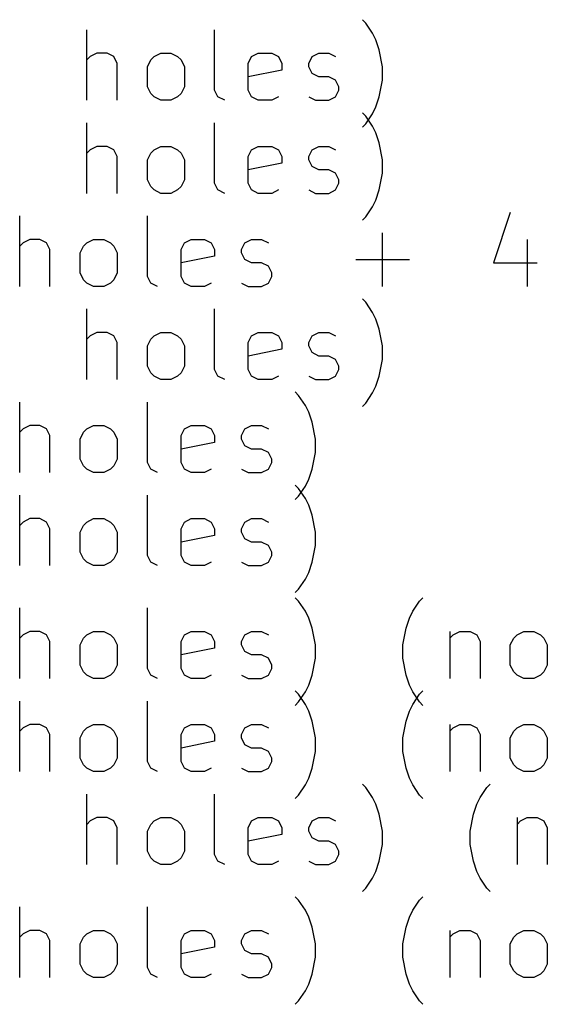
# Model space of a CAD drawing. Extents: x 39 to 122, y -192 to -69.
# Tile 5 of 8: x 81 to 96, y -192 to -165. Entities that reach past the tile are written whole.
import ezdxf

# ---------------------------------------------------------------- set-up
doc = ezdxf.new("R2010")
doc.units = 0
doc.layers.add('BLACK', color=7, linetype='CONTINUOUS')

msp = doc.modelspace()

# ---------------------------------------------------------------- linework, layer by layer
at = {"layer": 'BLACK', "linetype": 'CONTINUOUS'}
for p, q in [((91.22563, -164.649361), (91.130392, -164.554123)), ((91.416106, -164.935076), (91.22563, -164.649361)), ((83.320867, -166.839838), (83.320867, -164.839838)), ((86.939915, -166.554123), (86.939915, -164.839838)), ((91.511344, -165.125552), (91.416106, -164.935076)), ((91.606582, -165.411266), (91.511344, -165.125552)), ((83.416105, -165.601742), (83.320867, -165.69698)), ((83.606581, -165.506504), (83.416105, -165.601742)), ((83.892296, -165.506504), (83.606581, -165.506504)), ((84.082772, -165.601742), (83.892296, -165.506504)), ((84.17801, -165.792219), (84.082772, -165.601742)), ((85.130391, -165.69698), (85.225629, -165.601742)), ((85.225629, -165.601742), (85.416105, -165.506504)), ((85.416105, -165.506504), (85.70182, -165.506504)), ((85.70182, -165.506504), (85.892296, -165.601742)), ((85.892296, -165.601742), (85.987534, -165.69698)), ((87.892296, -165.792219), (87.987534, -165.601742)), ((87.987534, -165.601742), (88.17801, -165.506504)), ((88.17801, -165.506504), (88.558963, -165.506504)), ((88.558963, -165.506504), (88.749439, -165.601742)), ((88.749439, -165.601742), (88.844677, -165.792219)), ((89.606582, -165.792219), (89.70182, -165.601742)), ((89.70182, -165.601742), (89.892296, -165.506504)), ((89.892296, -165.506504), (90.17801, -165.506504)), ((90.17801, -165.506504), (90.368487, -165.601742)), ((91.70182, -165.887457), (91.606582, -165.411266)), ((84.17801, -166.839838), (84.17801, -165.792219)), ((85.035153, -165.887457), (85.130391, -165.69698)), ((85.035153, -166.458885), (85.035153, -165.887457)), ((85.987534, -165.69698), (86.082772, -165.887457)), ((86.082772, -165.887457), (86.082772, -166.458885)), ((87.892296, -166.554123), (87.892296, -165.792219)), ((88.844677, -165.792219), (88.844677, -165.982695)), ((89.606582, -165.887457), (89.606582, -165.792219)), ((89.70182, -166.077933), (89.606582, -165.887457)), ((91.70182, -166.268409), (91.70182, -165.887457)), ((88.844677, -165.982695), (87.892296, -166.173171)), ((89.892296, -166.173171), (89.70182, -166.077933)), ((90.17801, -166.173171), (89.892296, -166.173171)), ((90.368487, -166.268409), (90.17801, -166.173171)), ((90.463725, -166.458885), (90.368487, -166.268409)), ((91.606582, -166.7446), (91.70182, -166.268409)), ((85.130391, -166.649361), (85.035153, -166.458885)), ((85.225629, -166.7446), (85.130391, -166.649361)), ((85.987534, -166.649361), (85.892296, -166.7446)), ((86.082772, -166.458885), (85.987534, -166.649361)), ((87.035153, -166.7446), (86.939915, -166.554123)), ((87.987534, -166.7446), (87.892296, -166.554123)), ((90.368487, -166.7446), (90.463725, -166.554123)), ((90.463725, -166.554123), (90.463725, -166.458885)), ((85.416105, -166.839838), (85.225629, -166.7446)), ((85.70182, -166.839838), (85.416105, -166.839838)), ((85.892296, -166.7446), (85.70182, -166.839838)), ((87.225629, -166.839838), (87.035153, -166.7446)), ((88.17801, -166.839838), (87.987534, -166.7446)), ((88.558963, -166.839838), (88.17801, -166.839838)), ((88.749439, -166.7446), (88.558963, -166.839838)), ((89.606582, -166.7446), (89.797058, -166.839838)), ((89.797058, -166.839838), (90.17801, -166.839838)), ((90.17801, -166.839838), (90.368487, -166.7446)), ((91.511344, -167.030314), (91.606582, -166.7446)), ((91.22563, -167.289361), (91.130392, -167.194123)), ((91.22563, -167.506504), (91.416106, -167.22079)), ((91.416106, -167.22079), (91.511344, -167.030314)), ((83.320867, -169.479838), (83.320867, -167.479838)), ((86.939915, -169.194123), (86.939915, -167.479838)), ((91.130392, -167.601742), (91.22563, -167.506504)), ((91.416106, -167.575076), (91.22563, -167.289361)), ((91.511344, -167.765552), (91.416106, -167.575076)), ((91.606582, -168.051266), (91.511344, -167.765552)), ((91.70182, -168.527457), (91.606582, -168.051266)), ((83.416105, -168.241742), (83.320867, -168.33698)), ((83.606581, -168.146504), (83.416105, -168.241742)), ((83.892296, -168.146504), (83.606581, -168.146504)), ((84.082772, -168.241742), (83.892296, -168.146504)), ((84.17801, -168.432219), (84.082772, -168.241742)), ((85.035153, -168.527457), (85.130391, -168.33698)), ((85.130391, -168.33698), (85.225629, -168.241742)), ((85.225629, -168.241742), (85.416105, -168.146504)), ((85.416105, -168.146504), (85.70182, -168.146504)), ((85.70182, -168.146504), (85.892296, -168.241742)), ((85.892296, -168.241742), (85.987534, -168.33698)), ((85.987534, -168.33698), (86.082772, -168.527457)), ((87.892296, -168.432219), (87.987534, -168.241742)), ((87.987534, -168.241742), (88.17801, -168.146504)), ((88.17801, -168.146504), (88.558963, -168.146504)), ((88.558963, -168.146504), (88.749439, -168.241742)), ((88.749439, -168.241742), (88.844677, -168.432219)), ((89.606582, -168.432219), (89.70182, -168.241742)), ((89.70182, -168.241742), (89.892296, -168.146504)), ((89.892296, -168.146504), (90.17801, -168.146504)), ((90.17801, -168.146504), (90.368487, -168.241742)), ((84.17801, -169.479838), (84.17801, -168.432219)), ((85.035153, -169.098885), (85.035153, -168.527457)), ((86.082772, -168.527457), (86.082772, -169.098885)), ((87.892296, -169.194123), (87.892296, -168.432219)), ((88.844677, -168.622695), (87.892296, -168.813171)), ((88.844677, -168.432219), (88.844677, -168.622695)), ((89.606582, -168.527457), (89.606582, -168.432219)), ((89.70182, -168.717933), (89.606582, -168.527457)), ((91.70182, -168.908409), (91.70182, -168.527457)), ((89.892296, -168.813171), (89.70182, -168.717933)), ((90.17801, -168.813171), (89.892296, -168.813171)), ((90.368487, -168.908409), (90.17801, -168.813171)), ((90.463725, -169.098885), (90.368487, -168.908409)), ((91.606582, -169.3846), (91.70182, -168.908409)), ((85.130391, -169.289361), (85.035153, -169.098885)), ((86.082772, -169.098885), (85.987534, -169.289361)), ((87.035153, -169.3846), (86.939915, -169.194123)), ((87.987534, -169.3846), (87.892296, -169.194123)), ((90.368487, -169.3846), (90.463725, -169.194123)), ((90.463725, -169.194123), (90.463725, -169.098885)), ((85.225629, -169.3846), (85.130391, -169.289361)), ((85.416105, -169.479838), (85.225629, -169.3846)), ((85.70182, -169.479838), (85.416105, -169.479838)), ((85.892296, -169.3846), (85.70182, -169.479838)), ((85.987534, -169.289361), (85.892296, -169.3846)), ((87.225629, -169.479838), (87.035153, -169.3846)), ((88.17801, -169.479838), (87.987534, -169.3846)), ((88.558963, -169.479838), (88.17801, -169.479838)), ((88.749439, -169.3846), (88.558963, -169.479838)), ((89.606582, -169.3846), (89.797058, -169.479838)), ((89.797058, -169.479838), (90.17801, -169.479838)), ((90.17801, -169.479838), (90.368487, -169.3846)), ((91.511344, -169.670314), (91.606582, -169.3846)), ((91.416106, -169.86079), (91.511344, -169.670314)), ((91.22563, -170.146504), (91.416106, -169.86079)), ((95.320868, -170.0246), (94.844678, -171.453171)), ((81.416105, -172.119838), (81.416105, -170.119838)), ((85.035153, -171.834123), (85.035153, -170.119838)), ((91.130392, -170.241742), (91.22563, -170.146504)), ((91.701821, -172.119838), (91.701821, -170.596028)), ((81.511343, -170.881742), (81.416105, -170.97698)), ((81.701819, -170.786504), (81.511343, -170.881742)), ((81.987534, -170.786504), (81.701819, -170.786504)), ((82.17801, -170.881742), (81.987534, -170.786504)), ((82.273248, -171.072219), (82.17801, -170.881742)), ((83.225629, -170.97698), (83.320867, -170.881742)), ((83.320867, -170.881742), (83.511343, -170.786504)), ((83.511343, -170.786504), (83.797058, -170.786504)), ((83.797058, -170.786504), (83.987534, -170.881742)), ((83.987534, -170.881742), (84.082772, -170.97698)), ((85.987534, -171.072219), (86.082772, -170.881742)), ((86.082772, -170.881742), (86.273248, -170.786504)), ((86.273248, -170.786504), (86.654201, -170.786504)), ((86.654201, -170.786504), (86.844677, -170.881742)), ((86.844677, -170.881742), (86.939915, -171.072219)), ((87.70182, -171.072219), (87.797058, -170.881742)), ((87.797058, -170.881742), (87.987534, -170.786504)), ((87.987534, -170.786504), (88.273248, -170.786504)), ((88.273248, -170.786504), (88.463725, -170.881742)), ((95.797059, -170.786504), (95.797059, -172.119838)), ((82.273248, -172.119838), (82.273248, -171.072219)), ((83.130391, -171.167457), (83.225629, -170.97698)), ((83.130391, -171.738885), (83.130391, -171.167457)), ((84.082772, -170.97698), (84.17801, -171.167457)), ((84.17801, -171.167457), (84.17801, -171.738885)), ((85.987534, -171.834123), (85.987534, -171.072219)), ((86.939915, -171.072219), (86.939915, -171.262695)), ((87.70182, -171.167457), (87.70182, -171.072219)), ((87.797058, -171.357933), (87.70182, -171.167457)), ((86.939915, -171.262695), (85.987534, -171.453171)), ((87.987534, -171.453171), (87.797058, -171.357933)), ((88.273248, -171.453171), (87.987534, -171.453171)), ((88.463725, -171.548409), (88.273248, -171.453171)), ((90.939916, -171.357933), (92.463726, -171.357933)), ((94.844678, -171.453171), (96.082773, -171.453171)), ((83.225629, -171.929361), (83.130391, -171.738885)), ((84.17801, -171.738885), (84.082772, -171.929361)), ((88.558963, -171.738885), (88.463725, -171.548409)), ((88.558963, -171.834123), (88.558963, -171.738885)), ((83.320867, -172.0246), (83.225629, -171.929361)), ((83.511343, -172.119838), (83.320867, -172.0246)), ((83.987534, -172.0246), (83.797058, -172.119838)), ((84.082772, -171.929361), (83.987534, -172.0246)), ((85.130391, -172.0246), (85.035153, -171.834123)), ((85.320867, -172.119838), (85.130391, -172.0246)), ((86.082772, -172.0246), (85.987534, -171.834123)), ((86.273248, -172.119838), (86.082772, -172.0246)), ((86.844677, -172.0246), (86.654201, -172.119838)), ((87.70182, -172.0246), (87.892296, -172.119838)), ((88.273248, -172.119838), (88.463725, -172.0246)), ((88.463725, -172.0246), (88.558963, -171.834123)), ((83.797058, -172.119838), (83.511343, -172.119838)), ((86.654201, -172.119838), (86.273248, -172.119838)), ((87.892296, -172.119838), (88.273248, -172.119838)), ((91.22563, -172.569361), (91.130392, -172.474123)), ((91.416106, -172.855076), (91.22563, -172.569361)), ((83.320867, -174.759838), (83.320867, -172.759838)), ((86.939915, -174.474123), (86.939915, -172.759838)), ((91.511344, -173.045552), (91.416106, -172.855076)), ((91.606582, -173.331266), (91.511344, -173.045552)), ((83.606581, -173.426504), (83.416105, -173.521742)), ((83.892296, -173.426504), (83.606581, -173.426504)), ((84.082772, -173.521742), (83.892296, -173.426504)), ((85.225629, -173.521742), (85.416105, -173.426504)), ((85.416105, -173.426504), (85.70182, -173.426504)), ((85.70182, -173.426504), (85.892296, -173.521742)), ((87.987534, -173.521742), (88.17801, -173.426504)), ((88.17801, -173.426504), (88.558963, -173.426504)), ((88.558963, -173.426504), (88.749439, -173.521742)), ((89.70182, -173.521742), (89.892296, -173.426504)), ((89.892296, -173.426504), (90.17801, -173.426504)), ((90.17801, -173.426504), (90.368487, -173.521742)), ((91.70182, -173.807457), (91.606582, -173.331266)), ((83.416105, -173.521742), (83.320867, -173.61698)), ((84.17801, -173.712219), (84.082772, -173.521742)), ((85.035153, -173.807457), (85.130391, -173.61698)), ((85.130391, -173.61698), (85.225629, -173.521742)), ((85.892296, -173.521742), (85.987534, -173.61698)), ((85.987534, -173.61698), (86.082772, -173.807457)), ((87.892296, -173.712219), (87.987534, -173.521742)), ((88.749439, -173.521742), (88.844677, -173.712219)), ((89.606582, -173.712219), (89.70182, -173.521742)), ((84.17801, -174.759838), (84.17801, -173.712219)), ((85.035153, -174.378885), (85.035153, -173.807457)), ((86.082772, -173.807457), (86.082772, -174.378885)), ((87.892296, -174.474123), (87.892296, -173.712219)), ((88.844677, -173.902695), (87.892296, -174.093171)), ((88.844677, -173.712219), (88.844677, -173.902695)), ((89.606582, -173.807457), (89.606582, -173.712219)), ((89.70182, -173.997933), (89.606582, -173.807457)), ((91.70182, -174.188409), (91.70182, -173.807457)), ((89.892296, -174.093171), (89.70182, -173.997933)), ((90.17801, -174.093171), (89.892296, -174.093171)), ((90.368487, -174.188409), (90.17801, -174.093171)), ((90.463725, -174.378885), (90.368487, -174.188409)), ((91.606582, -174.6646), (91.70182, -174.188409)), ((85.130391, -174.569361), (85.035153, -174.378885)), ((86.082772, -174.378885), (85.987534, -174.569361)), ((87.035153, -174.6646), (86.939915, -174.474123)), ((87.987534, -174.6646), (87.892296, -174.474123)), ((90.368487, -174.6646), (90.463725, -174.474123)), ((90.463725, -174.474123), (90.463725, -174.378885)), ((85.225629, -174.6646), (85.130391, -174.569361)), ((85.416105, -174.759838), (85.225629, -174.6646)), ((85.70182, -174.759838), (85.416105, -174.759838)), ((85.892296, -174.6646), (85.70182, -174.759838)), ((85.987534, -174.569361), (85.892296, -174.6646)), ((87.225629, -174.759838), (87.035153, -174.6646)), ((88.17801, -174.759838), (87.987534, -174.6646)), ((88.558963, -174.759838), (88.17801, -174.759838)), ((88.749439, -174.6646), (88.558963, -174.759838)), ((89.606582, -174.6646), (89.797058, -174.759838)), ((89.797058, -174.759838), (90.17801, -174.759838)), ((90.17801, -174.759838), (90.368487, -174.6646)), ((91.511344, -174.950314), (91.606582, -174.6646)), ((91.416106, -175.14079), (91.511344, -174.950314)), ((89.320868, -175.209361), (89.22563, -175.114123)), ((89.511344, -175.495076), (89.320868, -175.209361)), ((91.22563, -175.426504), (91.416106, -175.14079)), ((81.416105, -177.399838), (81.416105, -175.399838)), ((85.035153, -177.114123), (85.035153, -175.399838)), ((89.606582, -175.685552), (89.511344, -175.495076)), ((91.130392, -175.521742), (91.22563, -175.426504)), ((89.70182, -175.971266), (89.606582, -175.685552)), ((81.511343, -176.161742), (81.416105, -176.25698)), ((81.701819, -176.066504), (81.511343, -176.161742)), ((81.987534, -176.066504), (81.701819, -176.066504)), ((82.17801, -176.161742), (81.987534, -176.066504)), ((82.273248, -176.352219), (82.17801, -176.161742)), ((83.225629, -176.25698), (83.320867, -176.161742)), ((83.320867, -176.161742), (83.511343, -176.066504)), ((83.511343, -176.066504), (83.797058, -176.066504)), ((83.797058, -176.066504), (83.987534, -176.161742)), ((83.987534, -176.161742), (84.082772, -176.25698)), ((85.987534, -176.352219), (86.082772, -176.161742)), ((86.082772, -176.161742), (86.273248, -176.066504)), ((86.273248, -176.066504), (86.654201, -176.066504)), ((86.654201, -176.066504), (86.844677, -176.161742)), ((86.844677, -176.161742), (86.939915, -176.352219)), ((87.70182, -176.352219), (87.797058, -176.161742)), ((87.797058, -176.161742), (87.987534, -176.066504)), ((87.987534, -176.066504), (88.273248, -176.066504)), ((88.273248, -176.066504), (88.463725, -176.161742)), ((89.797058, -176.447457), (89.70182, -175.971266)), ((82.273248, -177.399838), (82.273248, -176.352219)), ((83.130391, -176.447457), (83.225629, -176.25698)), ((83.130391, -177.018885), (83.130391, -176.447457)), ((84.082772, -176.25698), (84.17801, -176.447457)), ((84.17801, -176.447457), (84.17801, -177.018885)), ((85.987534, -177.114123), (85.987534, -176.352219)), ((86.939915, -176.352219), (86.939915, -176.542695)), ((87.70182, -176.447457), (87.70182, -176.352219)), ((87.797058, -176.637933), (87.70182, -176.447457)), ((89.797058, -176.828409), (89.797058, -176.447457)), ((86.939915, -176.542695), (85.987534, -176.733171)), ((87.987534, -176.733171), (87.797058, -176.637933)), ((88.273248, -176.733171), (87.987534, -176.733171)), ((88.463725, -176.828409), (88.273248, -176.733171)), ((83.225629, -177.209361), (83.130391, -177.018885)), ((84.17801, -177.018885), (84.082772, -177.209361)), ((88.558963, -177.018885), (88.463725, -176.828409)), ((88.558963, -177.114123), (88.558963, -177.018885)), ((89.70182, -177.3046), (89.797058, -176.828409)), ((83.320867, -177.3046), (83.225629, -177.209361)), ((83.511343, -177.399838), (83.320867, -177.3046)), ((83.987534, -177.3046), (83.797058, -177.399838)), ((84.082772, -177.209361), (83.987534, -177.3046)), ((85.130391, -177.3046), (85.035153, -177.114123)), ((85.320867, -177.399838), (85.130391, -177.3046)), ((86.082772, -177.3046), (85.987534, -177.114123)), ((86.273248, -177.399838), (86.082772, -177.3046)), ((86.844677, -177.3046), (86.654201, -177.399838)), ((87.70182, -177.3046), (87.892296, -177.399838)), ((88.273248, -177.399838), (88.463725, -177.3046)), ((88.463725, -177.3046), (88.558963, -177.114123)), ((89.606582, -177.590314), (89.70182, -177.3046)), ((83.797058, -177.399838), (83.511343, -177.399838)), ((86.654201, -177.399838), (86.273248, -177.399838)), ((87.892296, -177.399838), (88.273248, -177.399838)), ((89.511344, -177.78079), (89.606582, -177.590314)), ((89.320868, -177.849361), (89.22563, -177.754123)), ((89.320868, -178.066504), (89.511344, -177.78079)), ((89.511344, -178.135076), (89.320868, -177.849361)), ((81.416105, -180.039838), (81.416105, -178.039838)), ((85.035153, -179.754123), (85.035153, -178.039838)), ((89.22563, -178.161742), (89.320868, -178.066504)), ((89.606582, -178.325552), (89.511344, -178.135076)), ((89.70182, -178.611266), (89.606582, -178.325552)), ((81.701819, -178.706504), (81.511343, -178.801742)), ((81.987534, -178.706504), (81.701819, -178.706504)), ((82.17801, -178.801742), (81.987534, -178.706504)), ((83.320867, -178.801742), (83.511343, -178.706504)), ((83.511343, -178.706504), (83.797058, -178.706504)), ((83.797058, -178.706504), (83.987534, -178.801742)), ((86.082772, -178.801742), (86.273248, -178.706504)), ((86.273248, -178.706504), (86.654201, -178.706504)), ((86.654201, -178.706504), (86.844677, -178.801742)), ((87.797058, -178.801742), (87.987534, -178.706504)), ((87.987534, -178.706504), (88.273248, -178.706504)), ((88.273248, -178.706504), (88.463725, -178.801742)), ((89.797058, -179.087457), (89.70182, -178.611266)), ((81.511343, -178.801742), (81.416105, -178.89698)), ((82.273248, -178.992219), (82.17801, -178.801742)), ((82.273248, -180.039838), (82.273248, -178.992219)), ((83.130391, -179.087457), (83.225629, -178.89698)), ((83.225629, -178.89698), (83.320867, -178.801742)), ((83.987534, -178.801742), (84.082772, -178.89698)), ((84.082772, -178.89698), (84.17801, -179.087457)), ((85.987534, -178.992219), (86.082772, -178.801742)), ((85.987534, -179.754123), (85.987534, -178.992219)), ((86.844677, -178.801742), (86.939915, -178.992219)), ((86.939915, -178.992219), (86.939915, -179.182695)), ((87.70182, -178.992219), (87.797058, -178.801742)), ((87.70182, -179.087457), (87.70182, -178.992219)), ((83.130391, -179.658885), (83.130391, -179.087457)), ((84.17801, -179.087457), (84.17801, -179.658885)), ((86.939915, -179.182695), (85.987534, -179.373171)), ((87.797058, -179.277933), (87.70182, -179.087457)), ((87.987534, -179.373171), (87.797058, -179.277933)), ((89.797058, -179.468409), (89.797058, -179.087457)), ((88.273248, -179.373171), (87.987534, -179.373171)), ((88.463725, -179.468409), (88.273248, -179.373171)), ((88.558963, -179.658885), (88.463725, -179.468409)), ((89.70182, -179.9446), (89.797058, -179.468409)), ((83.225629, -179.849361), (83.130391, -179.658885)), ((83.320867, -179.9446), (83.225629, -179.849361)), ((84.082772, -179.849361), (83.987534, -179.9446)), ((84.17801, -179.658885), (84.082772, -179.849361)), ((85.130391, -179.9446), (85.035153, -179.754123)), ((86.082772, -179.9446), (85.987534, -179.754123)), ((88.463725, -179.9446), (88.558963, -179.754123)), ((88.558963, -179.754123), (88.558963, -179.658885)), ((83.511343, -180.039838), (83.320867, -179.9446)), ((83.797058, -180.039838), (83.511343, -180.039838)), ((83.987534, -179.9446), (83.797058, -180.039838)), ((85.320867, -180.039838), (85.130391, -179.9446)), ((86.273248, -180.039838), (86.082772, -179.9446)), ((86.654201, -180.039838), (86.273248, -180.039838)), ((86.844677, -179.9446), (86.654201, -180.039838)), ((87.70182, -179.9446), (87.892296, -180.039838)), ((87.892296, -180.039838), (88.273248, -180.039838)), ((88.273248, -180.039838), (88.463725, -179.9446)), ((89.606582, -180.230314), (89.70182, -179.9446)), ((89.511344, -180.42079), (89.606582, -180.230314)), ((89.320868, -180.706504), (89.511344, -180.42079)), ((89.22563, -180.801742), (89.320868, -180.706504)), ((89.320868, -181.049361), (89.22563, -180.954123)), ((92.749439, -181.049361), (92.844678, -180.954123)), ((81.416105, -183.239838), (81.416105, -181.239838)), ((85.035153, -182.954123), (85.035153, -181.239838)), ((89.511344, -181.335076), (89.320868, -181.049361)), ((92.558963, -181.335076), (92.749439, -181.049361)), ((89.606582, -181.525552), (89.511344, -181.335076)), ((89.70182, -181.811266), (89.606582, -181.525552)), ((92.368487, -181.811266), (92.463725, -181.525552)), ((92.463725, -181.525552), (92.558963, -181.335076)), ((81.511343, -182.001742), (81.416105, -182.09698)), ((81.701819, -181.906504), (81.511343, -182.001742)), ((81.987534, -181.906504), (81.701819, -181.906504)), ((82.17801, -182.001742), (81.987534, -181.906504)), ((82.273248, -182.192219), (82.17801, -182.001742)), ((83.225629, -182.09698), (83.320867, -182.001742)), ((83.320867, -182.001742), (83.511343, -181.906504)), ((83.511343, -181.906504), (83.797058, -181.906504)), ((83.797058, -181.906504), (83.987534, -182.001742)), ((83.987534, -182.001742), (84.082772, -182.09698)), ((85.987534, -182.192219), (86.082772, -182.001742)), ((86.082772, -182.001742), (86.273248, -181.906504)), ((86.273248, -181.906504), (86.654201, -181.906504)), ((86.654201, -181.906504), (86.844677, -182.001742)), ((86.844677, -182.001742), (86.939915, -182.192219)), ((87.70182, -182.192219), (87.797058, -182.001742)), ((87.797058, -182.001742), (87.987534, -181.906504)), ((87.987534, -181.906504), (88.273248, -181.906504)), ((88.273248, -181.906504), (88.463725, -182.001742)), ((89.797058, -182.287457), (89.70182, -181.811266)), ((92.273249, -182.287457), (92.368487, -181.811266)), ((93.606582, -181.906504), (93.606582, -183.239838)), ((93.606582, -182.09698), (93.70182, -182.001742)), ((93.70182, -182.001742), (93.892296, -181.906504)), ((93.892296, -181.906504), (94.178011, -181.906504)), ((94.178011, -181.906504), (94.368487, -182.001742)), ((94.368487, -182.001742), (94.463725, -182.192219)), ((95.416106, -182.09698), (95.511344, -182.001742)), ((95.511344, -182.001742), (95.70182, -181.906504)), ((95.70182, -181.906504), (95.987535, -181.906504)), ((95.987535, -181.906504), (96.178011, -182.001742)), ((96.178011, -182.001742), (96.273249, -182.09698)), ((82.273248, -183.239838), (82.273248, -182.192219)), ((83.130391, -182.287457), (83.225629, -182.09698)), ((83.130391, -182.858885), (83.130391, -182.287457)), ((84.082772, -182.09698), (84.17801, -182.287457)), ((84.17801, -182.287457), (84.17801, -182.858885)), ((85.987534, -182.954123), (85.987534, -182.192219)), ((86.939915, -182.192219), (86.939915, -182.382695)), ((87.70182, -182.287457), (87.70182, -182.192219)), ((87.797058, -182.477933), (87.70182, -182.287457)), ((89.797058, -182.668409), (89.797058, -182.287457)), ((92.273249, -182.668409), (92.273249, -182.287457)), ((94.463725, -182.192219), (94.463725, -183.239838)), ((95.320868, -182.287457), (95.416106, -182.09698)), ((95.320868, -182.858885), (95.320868, -182.287457)), ((96.273249, -182.09698), (96.368487, -182.287457)), ((96.368487, -182.287457), (96.368487, -182.858885)), ((86.939915, -182.382695), (85.987534, -182.573171)), ((87.987534, -182.573171), (87.797058, -182.477933)), ((88.273248, -182.573171), (87.987534, -182.573171)), ((88.463725, -182.668409), (88.273248, -182.573171)), ((83.225629, -183.049361), (83.130391, -182.858885)), ((84.17801, -182.858885), (84.082772, -183.049361)), ((88.558963, -182.858885), (88.463725, -182.668409)), ((88.558963, -182.954123), (88.558963, -182.858885)), ((89.70182, -183.1446), (89.797058, -182.668409)), ((92.368487, -183.1446), (92.273249, -182.668409)), ((95.416106, -183.049361), (95.320868, -182.858885)), ((96.368487, -182.858885), (96.273249, -183.049361)), ((83.320867, -183.1446), (83.225629, -183.049361)), ((83.511343, -183.239838), (83.320867, -183.1446)), ((83.987534, -183.1446), (83.797058, -183.239838)), ((84.082772, -183.049361), (83.987534, -183.1446)), ((85.130391, -183.1446), (85.035153, -182.954123)), ((85.320867, -183.239838), (85.130391, -183.1446)), ((86.082772, -183.1446), (85.987534, -182.954123)), ((86.273248, -183.239838), (86.082772, -183.1446)), ((86.844677, -183.1446), (86.654201, -183.239838)), ((87.70182, -183.1446), (87.892296, -183.239838)), ((88.273248, -183.239838), (88.463725, -183.1446)), ((88.463725, -183.1446), (88.558963, -182.954123)), ((89.606582, -183.430314), (89.70182, -183.1446)), ((92.463725, -183.430314), (92.368487, -183.1446)), ((95.511344, -183.1446), (95.416106, -183.049361)), ((95.70182, -183.239838), (95.511344, -183.1446)), ((96.178011, -183.1446), (95.987535, -183.239838)), ((96.273249, -183.049361), (96.178011, -183.1446)), ((83.797058, -183.239838), (83.511343, -183.239838)), ((86.654201, -183.239838), (86.273248, -183.239838)), ((87.892296, -183.239838), (88.273248, -183.239838)), ((89.511344, -183.62079), (89.606582, -183.430314)), ((92.558963, -183.62079), (92.463725, -183.430314)), ((95.987535, -183.239838), (95.70182, -183.239838)), ((89.320868, -183.689361), (89.22563, -183.594123)), ((89.320868, -183.906504), (89.511344, -183.62079)), ((89.511344, -183.975076), (89.320868, -183.689361)), ((92.749439, -183.906504), (92.558963, -183.62079)), ((92.558963, -183.975076), (92.749439, -183.689361)), ((92.749439, -183.689361), (92.844678, -183.594123)), ((81.416105, -185.879838), (81.416105, -183.879838)), ((85.035153, -185.594123), (85.035153, -183.879838)), ((89.22563, -184.001742), (89.320868, -183.906504)), ((89.606582, -184.165552), (89.511344, -183.975076)), ((92.463725, -184.165552), (92.558963, -183.975076)), ((92.844678, -184.001742), (92.749439, -183.906504)), ((89.70182, -184.451266), (89.606582, -184.165552)), ((92.368487, -184.451266), (92.463725, -184.165552)), ((81.701819, -184.546504), (81.511343, -184.641742)), ((81.987534, -184.546504), (81.701819, -184.546504)), ((82.17801, -184.641742), (81.987534, -184.546504)), ((83.320867, -184.641742), (83.511343, -184.546504)), ((83.511343, -184.546504), (83.797058, -184.546504)), ((83.797058, -184.546504), (83.987534, -184.641742)), ((86.082772, -184.641742), (86.273248, -184.546504)), ((86.273248, -184.546504), (86.654201, -184.546504)), ((86.654201, -184.546504), (86.844677, -184.641742)), ((87.797058, -184.641742), (87.987534, -184.546504)), ((87.987534, -184.546504), (88.273248, -184.546504)), ((88.273248, -184.546504), (88.463725, -184.641742)), ((89.797058, -184.927457), (89.70182, -184.451266)), ((92.273249, -184.927457), (92.368487, -184.451266)), ((93.606582, -184.546504), (93.606582, -185.879838)), ((93.70182, -184.641742), (93.892296, -184.546504)), ((93.892296, -184.546504), (94.178011, -184.546504)), ((94.178011, -184.546504), (94.368487, -184.641742)), ((95.511344, -184.641742), (95.70182, -184.546504)), ((95.70182, -184.546504), (95.987535, -184.546504)), ((95.987535, -184.546504), (96.178011, -184.641742)), ((81.511343, -184.641742), (81.416105, -184.73698)), ((82.273248, -184.832219), (82.17801, -184.641742)), ((82.273248, -185.879838), (82.273248, -184.832219)), ((83.130391, -184.927457), (83.225629, -184.73698)), ((83.225629, -184.73698), (83.320867, -184.641742)), ((83.987534, -184.641742), (84.082772, -184.73698)), ((84.082772, -184.73698), (84.17801, -184.927457)), ((85.987534, -184.832219), (86.082772, -184.641742)), ((85.987534, -185.594123), (85.987534, -184.832219)), ((86.844677, -184.641742), (86.939915, -184.832219)), ((86.939915, -184.832219), (86.939915, -185.022695)), ((87.70182, -184.832219), (87.797058, -184.641742)), ((87.70182, -184.927457), (87.70182, -184.832219)), ((93.606582, -184.73698), (93.70182, -184.641742)), ((94.368487, -184.641742), (94.463725, -184.832219)), ((94.463725, -184.832219), (94.463725, -185.879838)), ((95.320868, -184.927457), (95.416106, -184.73698)), ((95.416106, -184.73698), (95.511344, -184.641742)), ((96.178011, -184.641742), (96.273249, -184.73698)), ((96.273249, -184.73698), (96.368487, -184.927457)), ((83.130391, -185.498885), (83.130391, -184.927457)), ((84.17801, -184.927457), (84.17801, -185.498885)), ((86.939915, -185.022695), (85.987534, -185.213171)), ((87.797058, -185.117933), (87.70182, -184.927457)), ((87.987534, -185.213171), (87.797058, -185.117933)), ((89.797058, -185.308409), (89.797058, -184.927457)), ((92.273249, -185.308409), (92.273249, -184.927457)), ((95.320868, -185.498885), (95.320868, -184.927457)), ((96.368487, -184.927457), (96.368487, -185.498885)), ((88.273248, -185.213171), (87.987534, -185.213171)), ((88.463725, -185.308409), (88.273248, -185.213171)), ((88.558963, -185.498885), (88.463725, -185.308409)), ((89.70182, -185.7846), (89.797058, -185.308409)), ((92.368487, -185.7846), (92.273249, -185.308409)), ((83.225629, -185.689361), (83.130391, -185.498885)), ((83.320867, -185.7846), (83.225629, -185.689361)), ((84.082772, -185.689361), (83.987534, -185.7846)), ((84.17801, -185.498885), (84.082772, -185.689361)), ((85.130391, -185.7846), (85.035153, -185.594123)), ((86.082772, -185.7846), (85.987534, -185.594123)), ((88.463725, -185.7846), (88.558963, -185.594123)), ((88.558963, -185.594123), (88.558963, -185.498885)), ((95.416106, -185.689361), (95.320868, -185.498885)), ((95.511344, -185.7846), (95.416106, -185.689361)), ((96.273249, -185.689361), (96.178011, -185.7846)), ((96.368487, -185.498885), (96.273249, -185.689361)), ((83.511343, -185.879838), (83.320867, -185.7846)), ((83.797058, -185.879838), (83.511343, -185.879838)), ((83.987534, -185.7846), (83.797058, -185.879838)), ((85.320867, -185.879838), (85.130391, -185.7846)), ((86.273248, -185.879838), (86.082772, -185.7846)), ((86.654201, -185.879838), (86.273248, -185.879838)), ((86.844677, -185.7846), (86.654201, -185.879838)), ((87.70182, -185.7846), (87.892296, -185.879838)), ((87.892296, -185.879838), (88.273248, -185.879838)), ((88.273248, -185.879838), (88.463725, -185.7846)), ((89.606582, -186.070314), (89.70182, -185.7846)), ((92.463725, -186.070314), (92.368487, -185.7846)), ((95.70182, -185.879838), (95.511344, -185.7846)), ((95.987535, -185.879838), (95.70182, -185.879838)), ((96.178011, -185.7846), (95.987535, -185.879838)), ((89.320868, -186.546504), (89.511344, -186.26079)), ((89.511344, -186.26079), (89.606582, -186.070314)), ((91.22563, -186.329361), (91.130392, -186.234123)), ((92.558963, -186.26079), (92.463725, -186.070314)), ((92.749439, -186.546504), (92.558963, -186.26079)), ((94.654201, -186.329361), (94.74944, -186.234123)), ((83.320867, -188.519838), (83.320867, -186.519838)), ((86.939915, -188.234123), (86.939915, -186.519838)), ((89.22563, -186.641742), (89.320868, -186.546504)), ((91.416106, -186.615076), (91.22563, -186.329361)), ((92.844678, -186.641742), (92.749439, -186.546504)), ((94.463725, -186.615076), (94.654201, -186.329361)), ((91.511344, -186.805552), (91.416106, -186.615076)), ((91.606582, -187.091266), (91.511344, -186.805552)), ((94.273249, -187.091266), (94.368487, -186.805552)), ((94.368487, -186.805552), (94.463725, -186.615076)), ((91.70182, -187.567457), (91.606582, -187.091266)), ((94.178011, -187.567457), (94.273249, -187.091266)), ((83.416105, -187.281742), (83.320867, -187.37698)), ((83.606581, -187.186504), (83.416105, -187.281742)), ((83.892296, -187.186504), (83.606581, -187.186504)), ((84.082772, -187.281742), (83.892296, -187.186504)), ((84.17801, -187.472219), (84.082772, -187.281742)), ((85.035153, -187.567457), (85.130391, -187.37698)), ((85.130391, -187.37698), (85.225629, -187.281742)), ((85.225629, -187.281742), (85.416105, -187.186504)), ((85.416105, -187.186504), (85.70182, -187.186504)), ((85.70182, -187.186504), (85.892296, -187.281742)), ((85.892296, -187.281742), (85.987534, -187.37698)), ((85.987534, -187.37698), (86.082772, -187.567457)), ((87.892296, -187.472219), (87.987534, -187.281742)), ((87.987534, -187.281742), (88.17801, -187.186504)), ((88.17801, -187.186504), (88.558963, -187.186504)), ((88.558963, -187.186504), (88.749439, -187.281742)), ((88.749439, -187.281742), (88.844677, -187.472219)), ((89.606582, -187.472219), (89.70182, -187.281742)), ((89.70182, -187.281742), (89.892296, -187.186504)), ((89.892296, -187.186504), (90.17801, -187.186504)), ((90.17801, -187.186504), (90.368487, -187.281742)), ((95.511344, -187.186504), (95.511344, -188.519838)), ((95.511344, -187.37698), (95.606582, -187.281742)), ((95.606582, -187.281742), (95.797058, -187.186504)), ((95.797058, -187.186504), (96.082773, -187.186504)), ((96.082773, -187.186504), (96.273249, -187.281742)), ((96.273249, -187.281742), (96.368487, -187.472219)), ((84.17801, -188.519838), (84.17801, -187.472219)), ((85.035153, -188.138885), (85.035153, -187.567457)), ((86.082772, -187.567457), (86.082772, -188.138885)), ((87.892296, -188.234123), (87.892296, -187.472219)), ((88.844677, -187.662695), (87.892296, -187.853171)), ((88.844677, -187.472219), (88.844677, -187.662695)), ((89.606582, -187.567457), (89.606582, -187.472219)), ((89.70182, -187.757933), (89.606582, -187.567457)), ((91.70182, -187.948409), (91.70182, -187.567457)), ((94.178011, -187.948409), (94.178011, -187.567457)), ((96.368487, -187.472219), (96.368487, -188.519838)), ((89.892296, -187.853171), (89.70182, -187.757933)), ((90.17801, -187.853171), (89.892296, -187.853171)), ((90.368487, -187.948409), (90.17801, -187.853171)), ((90.463725, -188.138885), (90.368487, -187.948409)), ((91.606582, -188.4246), (91.70182, -187.948409)), ((94.273249, -188.4246), (94.178011, -187.948409)), ((85.130391, -188.329361), (85.035153, -188.138885)), ((86.082772, -188.138885), (85.987534, -188.329361)), ((90.463725, -188.234123), (90.463725, -188.138885)), ((85.225629, -188.4246), (85.130391, -188.329361)), ((85.416105, -188.519838), (85.225629, -188.4246)), ((85.892296, -188.4246), (85.70182, -188.519838)), ((85.987534, -188.329361), (85.892296, -188.4246)), ((87.035153, -188.4246), (86.939915, -188.234123)), ((87.225629, -188.519838), (87.035153, -188.4246)), ((87.987534, -188.4246), (87.892296, -188.234123)), ((88.17801, -188.519838), (87.987534, -188.4246)), ((88.749439, -188.4246), (88.558963, -188.519838)), ((89.606582, -188.4246), (89.797058, -188.519838)), ((90.17801, -188.519838), (90.368487, -188.4246)), ((90.368487, -188.4246), (90.463725, -188.234123)), ((91.511344, -188.710314), (91.606582, -188.4246)), ((94.368487, -188.710314), (94.273249, -188.4246)), ((85.70182, -188.519838), (85.416105, -188.519838)), ((88.558963, -188.519838), (88.17801, -188.519838)), ((89.797058, -188.519838), (90.17801, -188.519838)), ((91.416106, -188.90079), (91.511344, -188.710314)), ((94.463725, -188.90079), (94.368487, -188.710314)), ((91.22563, -189.186504), (91.416106, -188.90079)), ((94.654201, -189.186504), (94.463725, -188.90079)), ((91.130392, -189.281742), (91.22563, -189.186504)), ((94.74944, -189.281742), (94.654201, -189.186504)), ((89.320868, -189.529361), (89.22563, -189.434123)), ((89.511344, -189.815076), (89.320868, -189.529361)), ((92.558963, -189.815076), (92.749439, -189.529361)), ((92.749439, -189.529361), (92.844678, -189.434123)), ((81.416105, -191.719838), (81.416105, -189.719838)), ((85.035153, -191.434123), (85.035153, -189.719838)), ((89.606582, -190.005552), (89.511344, -189.815076)), ((92.463725, -190.005552), (92.558963, -189.815076)), ((89.70182, -190.291266), (89.606582, -190.005552)), ((92.368487, -190.291266), (92.463725, -190.005552)), ((81.701819, -190.386504), (81.511343, -190.481742)), ((81.987534, -190.386504), (81.701819, -190.386504)), ((82.17801, -190.481742), (81.987534, -190.386504)), ((83.320867, -190.481742), (83.511343, -190.386504)), ((83.511343, -190.386504), (83.797058, -190.386504)), ((83.797058, -190.386504), (83.987534, -190.481742)), ((86.082772, -190.481742), (86.273248, -190.386504)), ((86.273248, -190.386504), (86.654201, -190.386504)), ((86.654201, -190.386504), (86.844677, -190.481742)), ((87.797058, -190.481742), (87.987534, -190.386504)), ((87.987534, -190.386504), (88.273248, -190.386504)), ((88.273248, -190.386504), (88.463725, -190.481742)), ((89.797058, -190.767457), (89.70182, -190.291266)), ((92.273249, -190.767457), (92.368487, -190.291266)), ((93.606582, -190.386504), (93.606582, -191.719838)), ((93.70182, -190.481742), (93.892296, -190.386504)), ((93.892296, -190.386504), (94.178011, -190.386504)), ((94.178011, -190.386504), (94.368487, -190.481742)), ((95.511344, -190.481742), (95.70182, -190.386504)), ((95.70182, -190.386504), (95.987535, -190.386504)), ((95.987535, -190.386504), (96.178011, -190.481742)), ((81.511343, -190.481742), (81.416105, -190.57698)), ((82.273248, -190.672219), (82.17801, -190.481742)), ((82.273248, -191.719838), (82.273248, -190.672219)), ((83.130391, -190.767457), (83.225629, -190.57698)), ((83.225629, -190.57698), (83.320867, -190.481742)), ((83.987534, -190.481742), (84.082772, -190.57698)), ((84.082772, -190.57698), (84.17801, -190.767457)), ((85.987534, -190.672219), (86.082772, -190.481742)), ((85.987534, -191.434123), (85.987534, -190.672219)), ((86.844677, -190.481742), (86.939915, -190.672219)), ((86.939915, -190.672219), (86.939915, -190.862695)), ((87.70182, -190.672219), (87.797058, -190.481742)), ((87.70182, -190.767457), (87.70182, -190.672219)), ((93.606582, -190.57698), (93.70182, -190.481742)), ((94.368487, -190.481742), (94.463725, -190.672219)), ((94.463725, -190.672219), (94.463725, -191.719838)), ((95.320868, -190.767457), (95.416106, -190.57698)), ((95.416106, -190.57698), (95.511344, -190.481742)), ((96.178011, -190.481742), (96.273249, -190.57698)), ((96.273249, -190.57698), (96.368487, -190.767457)), ((83.130391, -191.338885), (83.130391, -190.767457)), ((84.17801, -190.767457), (84.17801, -191.338885)), ((86.939915, -190.862695), (85.987534, -191.053171)), ((87.797058, -190.957933), (87.70182, -190.767457)), ((87.987534, -191.053171), (87.797058, -190.957933)), ((89.797058, -191.148409), (89.797058, -190.767457)), ((92.273249, -191.148409), (92.273249, -190.767457)), ((95.320868, -191.338885), (95.320868, -190.767457)), ((96.368487, -190.767457), (96.368487, -191.338885)), ((88.273248, -191.053171), (87.987534, -191.053171)), ((88.463725, -191.148409), (88.273248, -191.053171)), ((88.558963, -191.338885), (88.463725, -191.148409)), ((89.70182, -191.6246), (89.797058, -191.148409)), ((92.368487, -191.6246), (92.273249, -191.148409)), ((83.225629, -191.529361), (83.130391, -191.338885)), ((83.320867, -191.6246), (83.225629, -191.529361)), ((84.082772, -191.529361), (83.987534, -191.6246)), ((84.17801, -191.338885), (84.082772, -191.529361)), ((85.130391, -191.6246), (85.035153, -191.434123)), ((86.082772, -191.6246), (85.987534, -191.434123)), ((88.463725, -191.6246), (88.558963, -191.434123)), ((88.558963, -191.434123), (88.558963, -191.338885)), ((95.416106, -191.529361), (95.320868, -191.338885)), ((95.511344, -191.6246), (95.416106, -191.529361)), ((96.273249, -191.529361), (96.178011, -191.6246)), ((96.368487, -191.338885), (96.273249, -191.529361)), ((83.511343, -191.719838), (83.320867, -191.6246)), ((83.797058, -191.719838), (83.511343, -191.719838)), ((83.987534, -191.6246), (83.797058, -191.719838)), ((85.320867, -191.719838), (85.130391, -191.6246)), ((86.273248, -191.719838), (86.082772, -191.6246)), ((86.654201, -191.719838), (86.273248, -191.719838)), ((86.844677, -191.6246), (86.654201, -191.719838)), ((87.70182, -191.6246), (87.892296, -191.719838)), ((87.892296, -191.719838), (88.273248, -191.719838)), ((88.273248, -191.719838), (88.463725, -191.6246)), ((89.606582, -191.910314), (89.70182, -191.6246)), ((92.463725, -191.910314), (92.368487, -191.6246)), ((95.70182, -191.719838), (95.511344, -191.6246)), ((95.987535, -191.719838), (95.70182, -191.719838)), ((96.178011, -191.6246), (95.987535, -191.719838)), ((89.320868, -192.386504), (89.511344, -192.10079)), ((89.511344, -192.10079), (89.606582, -191.910314)), ((92.558963, -192.10079), (92.463725, -191.910314)), ((92.749439, -192.386504), (92.558963, -192.10079)), ((89.22563, -192.481742), (89.320868, -192.386504)), ((92.844678, -192.481742), (92.749439, -192.386504))]:
    msp.add_line(p, q, dxfattribs=at)

doc.saveas('drawing.dxf')
